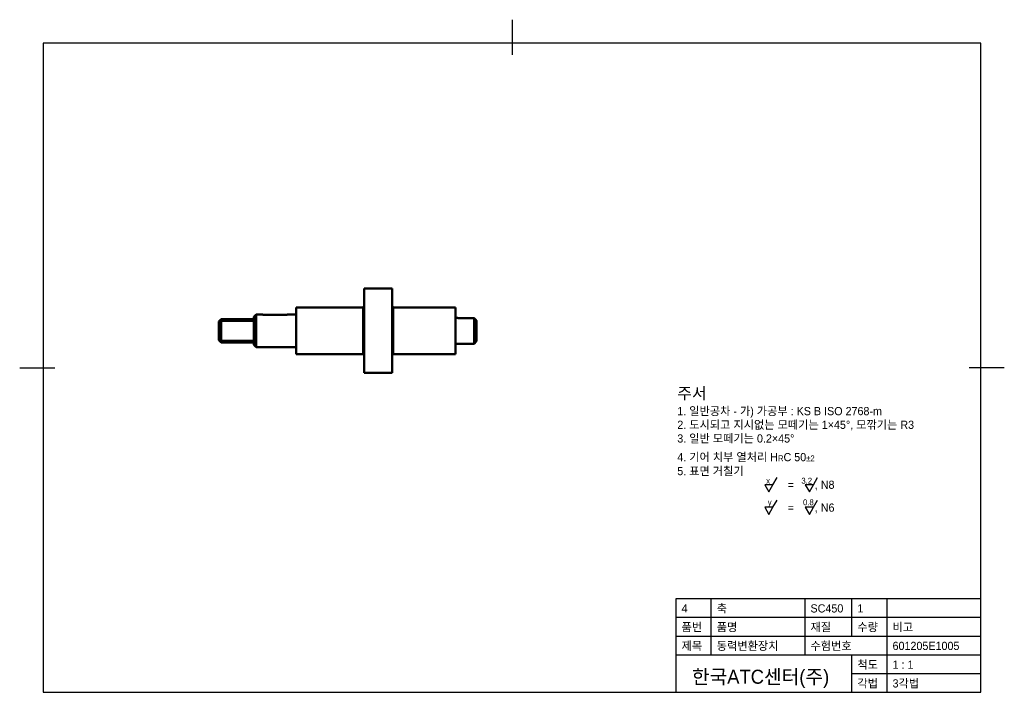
# Model space of a CAD drawing. Header units: millimetres. Extents: x 0 to 420, y 10 to 297.
import ezdxf

# ---------------------------------------------------------------- set-up
doc = ezdxf.new("R2010")
doc.units = ezdxf.units.MM
doc.linetypes.add('CENTER2', pattern=[28.575, 19.05, -3.175, 3.175, -3.175])
doc.linetypes.add('연속', pattern=[0])
doc.layers.get('0').update_dxf_attribs({"color": 3})
doc.layers.add('외형선(ISO)', color=7, linetype='연속', lineweight=50)
doc.layers.add('좁은 외형선(ISO)', color=7, linetype='연속', lineweight=35)
doc.layers.add('중심선', color=1, linetype='CENTER2')
doc.styles.get("Standard").update_dxf_attribs({"font": 'arial.ttf'})

msp = doc.modelspace()

# ---------------------------------------------------------------- linework, layer by layer
for p, q in [((210, 297), (210, 282)), ((0, 148.5), (15, 148.5)), ((420, 148.5), (405, 148.5))]:
    msp.add_line(p, q)
at = {"color": 4}
for p, q in [((410, 287), (10, 287)), ((10, 287), (10, 10)), ((410, 10), (410, 287)), ((10, 10), (410, 10))]:
    msp.add_line(p, q, dxfattribs=at)
at = {"color": 1}
for p, q in [((280, 10), (280, 50)), ((280, 50), (410, 50)), ((295, 26), (295, 50)), ((335, 26), (335, 50)), ((355, 34), (355, 50)), ((370, 10), (370, 50)), ((280, 42), (410, 42)), ((280, 34), (410, 34)), ((280, 26), (410, 26)), ((355, 10), (355, 26)), ((355, 18), (410, 18))]:
    msp.add_line(p, q, dxfattribs=at)
at = {"layer": '외형선(ISO)', "color": 3, "ltscale": 1.31579}
for p, q in [((146.91, 146.26), (146.91, 182.26)), ((146.91, 182.26), (158.91, 182.26)), ((158.91, 146.26), (158.91, 182.26)), ((117.91, 154.26), (117.91, 174.26)), ((117.91, 174.26), (146.31, 174.26)), ((159.51, 174.26), (185.91, 174.26)), ((185.91, 154.26), (185.91, 174.26)), ((84.91, 168.26), (85.91, 169.26)), ((84.91, 160.26), (84.91, 168.26)), ((85.91, 169.26), (85.91, 159.26)), ((85.91, 169.26), (99.91, 169.26)), ((99.91, 170.26), (100.91, 171.26)), ((99.91, 158.26), (99.91, 170.26)), ((100.91, 171.26), (100.91, 157.26)), ((100.91, 171.26), (102.91, 171.26)), ((113.41, 171.1), (104.41, 171.1)), ((114.91, 171.26), (117.91, 171.26)), ((185.91, 169.76), (186.91, 169.76)), ((186.91, 169.76), (186.91, 169.62)), ((193.91, 169.62), (186.91, 169.62)), ((193.91, 158.76), (193.91, 169.62)), ((194.91, 168.58), (194.91, 159.76)), ((84.91, 160.26), (85.91, 159.26)), ((194.91, 159.76), (193.91, 158.76)), ((85.91, 159.26), (99.91, 159.26)), ((99.91, 158.26), (100.91, 157.26)), ((100.91, 157.26), (117.91, 157.26)), ((185.91, 158.76), (193.91, 158.76)), ((117.91, 154.26), (146.31, 154.26)), ((159.51, 154.26), (185.91, 154.26)), ((146.91, 146.26), (158.91, 146.26))]:
    msp.add_line(p, q, dxfattribs=at)
at = {"layer": '외형선(ISO)', "color": 3, "ltscale": 1.31579, "extrusion": (0, 0, -1)}
for centre, start, end in [((-146.31, 174.86), 180, 270), ((-159.51, 174.86), 270, 0), ((-146.31, 153.66), 90, 180), ((-159.51, 153.66), 0, 90)]:
    msp.add_arc(centre, 0.6, start, end, dxfattribs=at)
at = {"layer": '외형선(ISO)', "color": 3, "ltscale": 1.31579}
for points, knots in [([(102.91, 171.26), (102.91, 171.26), (102.94, 171.25), (103.1, 171.22), (103.21, 171.2), (103.48, 171.16), (103.65, 171.14), (104.02, 171.11), (104.22, 171.1), (104.41, 171.1)], [0.2267705, 0.2267705, 0.2267705, 0.2267705, 0.283461, 0.283461, 0.3401516, 0.3401516, 0.3968463, 0.3968463, 0.453541, 0.453541, 0.453541, 0.453541]), ([(113.41, 171.1), (113.59, 171.1), (113.8, 171.11), (114.17, 171.14), (114.33, 171.16), (114.6, 171.2), (114.71, 171.22), (114.87, 171.25), (114.91, 171.26), (114.91, 171.26)], [0.453541, 0.453541, 0.453541, 0.453541, 0.5102358, 0.5102358, 0.5669305, 0.5669305, 0.623621, 0.623621, 0.6803115, 0.6803115, 0.6803115, 0.6803115])]:
    msp.add_open_spline(points, degree=3, knots=knots, dxfattribs=at)
msp.add_rational_spline([(194.91, 168.58), (194.46, 169.05), (193.91, 169.62)], [1, 1.00538028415, 1], degree=2, dxfattribs=at)
at = {"layer": '좁은 외형선(ISO)', "color": 3, "ltscale": 0.921053}
for p, q in [((146.31, 154.26), (146.31, 174.26)), ((159.51, 174.26), (159.51, 154.26)), ((99.91, 168.36), (85.01, 168.36)), ((85.01, 160.16), (99.91, 160.16))]:
    msp.add_line(p, q, dxfattribs=at)
at = {"layer": '중심선'}
for p, q in [((321.32, 98.59), (323.07, 101.62)), ((338.61, 98.59), (340.36, 101.62)), ((321.32, 98.59), (317.82, 98.59)), ((317.82, 98.59), (319.57, 95.56)), ((319.57, 95.56), (321.32, 98.59)), ((338.61, 98.59), (335.11, 98.59)), ((335.11, 98.59), (336.86, 95.56)), ((336.86, 95.56), (338.61, 98.59)), ((321.32, 88.94), (317.82, 88.94)), ((317.82, 88.94), (319.57, 85.91)), ((319.57, 85.91), (321.32, 88.94)), ((321.32, 88.94), (323.07, 91.97)), ((338.61, 88.94), (335.11, 88.94)), ((335.11, 88.94), (336.86, 85.91)), ((336.86, 85.91), (338.61, 88.94)), ((338.61, 88.94), (340.36, 91.97))]:
    msp.add_line(p, q, dxfattribs=at)

# ---------------------------------------------------------------- texts
at = {"layer": '중심선', "attachment_point": 1}
for s, width, insert, char_height in [('{\\fGulim|b0|i0|c129|p50;\\C3;주서\\P\\H0.7x;\\C2;1. 일반공차 - 가) 가공부 : KS B ISO 2768-m\\P2. 도시되고 지시없는 모떼기는 1×45%%D, 모깎기는 R3\\P3. 일반 모떼기는 0.2×45%%D}', 118.7918, (280.51, 140.07), 5), ('{\\fGulim|b0|i0|c129|p50;\\H0.7x;\\C2;4. 기어 치부 열처리 H\\H0.71429x;\\C1;R\\H1.4x;\\C2;C 50\\fGulim|b0|i0|c0|p50;\\H0.71429x;\\C1;%%P\\fGulim|b0|i0|c129|p50;2}', 118.7918, (280.51, 112.1), 5), ('{\\fGulim|b0|i0|c129|p50;\\H0.7x;\\C2;5. 표면 거칠기}', 118.7918, (280.51, 106.15), 5), ('{\\fGulim|b0|i0|c129|p50;x}', 2.0368, (318.42, 101.53), 2.5), ('{\\fGulim|b0|i0|c129|p50;3.2}', 2.0368, (333.45, 101.53), 2.5), ('{\\fGulim|b0|i0|c0|p50;\\C2;=\\fGulim|b0|i0|c129|p50;       , N8}', 27.4489, (327.59, 100.32), 3.5), ('{\\fGulim|b0|i0|c129|p50;y}', 2.0368, (319.11, 92.34), 2.5), ('{\\fGulim|b0|i0|c0|p50;\\C2;=\\fGulim|b0|i0|c129|p50;       , N6}', 28.5402, (327.59, 90.57), 3.5), ('{\\fGulim|b0|i0|c129|p50;0.8}', 2.0368, (334.15, 92.34), 2.5), ('{\\fGulim|b0|i0|c129|p50;\\C2;4}', 11.2615, (282.33, 47.56), 3.5), ('{\\fGulim|b0|i0|c129|p50;\\C2;축}', 11.2615, (297.33, 47.56), 3.5), ('{\\fGulim|b0|i0|c129|p50;\\C2;SC450}', 11.2615, (337.33, 47.56), 3.5), ('{\\fGulim|b0|i0|c129|p50;\\C2;1}', 11.2615, (357.33, 47.56), 3.5), ('{\\fGulim|b0|i0|c129|p50;\\C2;품번}', 11.2615, (282.33, 39.56), 3.5), ('{\\fGulim|b0|i0|c129|p50;\\C2;품명}', 11.2615, (297.33, 39.56), 3.5), ('{\\fGulim|b0|i0|c129|p50;\\C2;재질}', 11.2615, (337.33, 39.56), 3.5), ('{\\fGulim|b0|i0|c129|p50;\\C2;수량}', 11.2615, (357.33, 39.56), 3.5), ('{\\fGulim|b0|i0|c129|p50;\\C2;비고}', 11.2615, (372.33, 39.56), 3.5), ('{\\fGulim|b0|i0|c129|p50;\\C2;제목}', 11.2615, (282.33, 31.56), 3.5), ('{\\fGulim|b0|i0|c129|p50;\\C2;동력변환장치}', 29.7635, (297.33, 31.56), 3.5), ('{\\fGulim|b0|i0|c129|p50;\\C2;수험번호}', 23.2051, (337.33, 31.56), 3.5), ('{\\fGulim|b0|i0|c129|p50;\\C2;601205E1005}', 22.504, (372.33, 31.56), 3.5), ('{\\fGulim|b0|i0|c129|p50;\\C2;척도}', 11.2615, (357.33, 23.56), 3.5), ('{\\fGulim|b0|i0|c129|p50;\\C2;1 : 1}', 11.2615, (372.33, 23.56), 3.5), ('{\\fGulim|b0|i0|c129|p50;\\C2;한국ATC센터(주)}', 62.5206, (286.74, 19.65), 6), ('{\\fGulim|b0|i0|c129|p50;\\C2;각법}', 11.2615, (357.33, 15.56), 3.5), ('{\\fGulim|b0|i0|c129|p50;\\C2;3각법}', 11.2615, (372.33, 15.56), 3.5)]:
    msp.add_mtext_dynamic_manual_height_columns(s, width=width, gutter_width=12.5, heights=[0], dxfattribs=dict(at, insert=insert, char_height=char_height))

doc.saveas('drawing.dxf')
